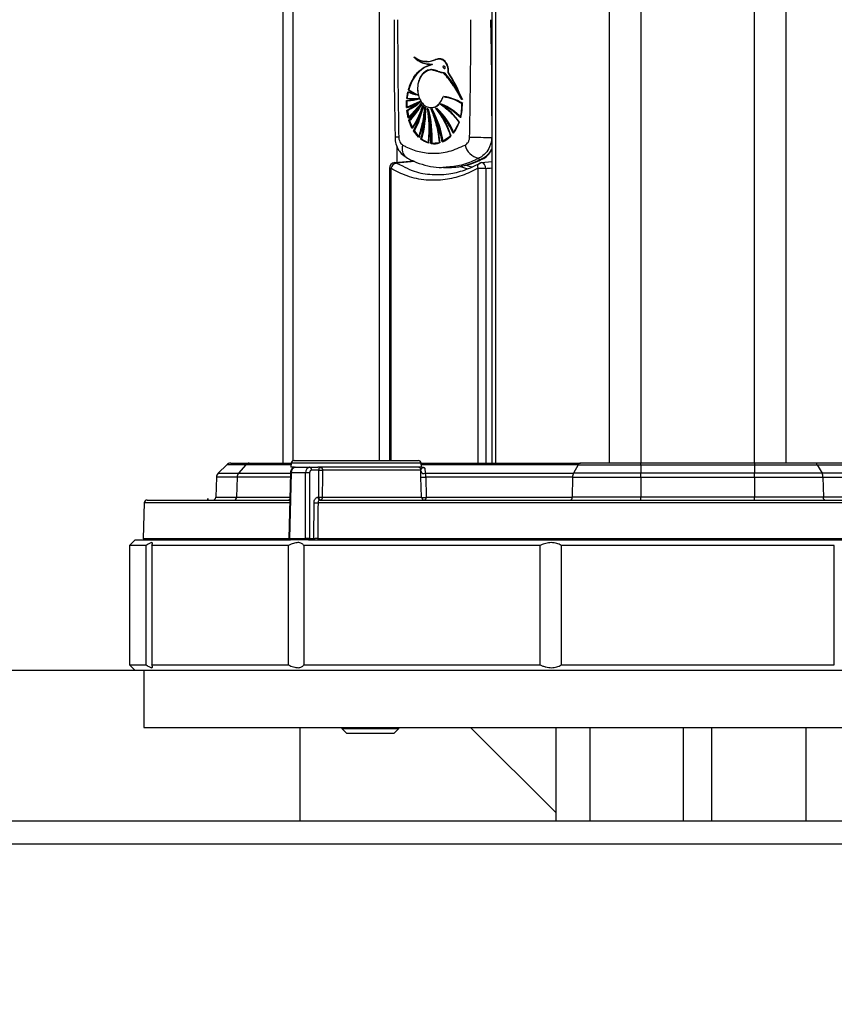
# Model space of a CAD drawing. Header units: millimetres. Extents: x 20 to 19631, y 28 to 16288.
# Tile 99 of 124: x 17229 to 17516, y 2001 to 2347. Entities that reach past the tile are written whole.
import ezdxf

# ---------------------------------------------------------------- set-up
doc = ezdxf.new("R2010")
doc.units = ezdxf.units.MM
doc.header["$LTSCALE"] = 2
doc.layers.add('COMPONENT_GEOMETRY', color=7, linetype='Continuous')
doc.styles.add('SLDTEXTSTYLE0', font='TXT', dxfattribs={"width": 0.75})
doc.dimstyles.new('SLDDIMSTYLE0', dxfattribs={"dimtxt": 100, "dimasz": 6.604, "dimexe": 0, "dimexo": 0.0625, "dimgap": 25, "dimtad": 0, "dimtih": 1, "dimtoh": 1, "dimdec": 0, "dimrnd": 1e-09, "dimzin": 12, "dimdsep": 46, "dimtxsty": 'SLDTEXTSTYLE0', "dimsah": 1, "dimcen": 0.09, "dimadec": 0, "dimazin": 3, "dimtfac": 1, "dimtdec": 0, "dimtofl": 0, "dimtmove": 0, "dimatfit": 3, "dimfxl": 1, "dimfrac": 2, "dimtolj": 1, "dimtzin": 12, "dimarcsym": 0})

# ---------------------------------------------------------------- blocks, each defined once
blk = doc.blocks.new('_D_6')
at = {"layer": 'COMPONENT_GEOMETRY', "color": 7}
for p, q in [((17270.07, 2118.49), (15991.4, 2118.49)), ((15997.75, 2118.49), (15997.75, 2099.68)), ((15814.48, 2079.37), (15784.02, 2079.37)), ((15784.02, 2079.37), (15784.02, 1920.62)), ((16181.01, 2079.37), (16211.48, 2079.37)), ((16211.48, 2079.37), (16211.48, 1920.62)), ((15784.02, 1920.62), (15814.48, 1920.62)), ((16211.48, 1920.62), (16181.01, 1920.62)), ((15997.75, 1752.2), (15997.75, 1771)), ((16526.06, 1752.2), (15991.4, 1752.2))]:
    blk.add_line(p, q, dxfattribs=at)
for points in [[(15997.75, 2118.49), (15996.73, 2111.89), (15998.76, 2111.89)], [(15997.75, 1752.2), (15998.76, 1758.8), (15996.73, 1758.8)]]:
    blk.add_solid(points, dxfattribs=at)
at = {"layer": 'COMPONENT_GEOMETRY', "color": 7, "char_height": 100, "attachment_point": 1, "style": 'SLDTEXTSTYLE0'}
for s, insert in [('7.21in', (15814.48, 2049.53)), ('183mm', (15761.92, 1899.91))]:
    blk.add_mtext(s, dxfattribs=dict(at, insert=insert))

msp = doc.modelspace()

# ---------------------------------------------------------------- linework, layer by layer
at = {"color": 8, "linetype": 'Continuous', "lineweight": 25}
for p, q in [((17436.55, 2191.49), (17436.55, 7939.49)), ((17447.63, 7939.49), (17447.63, 2191.49)), ((17487.58, 2191.49), (17487.58, 7939.49)), ((17498.66, 7939.49), (17498.66, 2191.49)), ((17396.45, 5799.24), (17396.45, 2191.49)), ((17325.06, 5785.38), (17325.06, 2192.28)), ((17355.54, 2192.39), (17355.54, 5781.02)), ((17375.44, 2333.51), (17375.3, 2333.51)), ((17371.33, 2330.63), (17371.21, 2330.63)), ((17361.72, 2303.03), (17361.72, 2297.26)), ((17367.99, 2297.6), (17361.58, 2297.05)), ((17361.58, 2297.05), (17363.7, 2296.05)), ((17359.6, 2295.2), (17359.09, 2295.2)), ((17359.6, 2295.2), (17359.6, 2192.39)), ((17390.34, 2191.49), (17390.34, 2295.2)), ((17392.99, 2295.2), (17392.99, 2191.49)), ((17324.48, 2190.91), (17308.47, 2190.91)), ((17370.27, 2191.48), (17324.53, 2191.48)), ((17425.52, 2190.91), (17370.32, 2190.91)), ((17324.17, 2186.56), (17305.49, 2186.56)), ((17305.97, 2187.9), (17324.2, 2187.9)), ((17324.2, 2188.03), (17324.5, 2188.03)), ((17305.28, 2179.46), (17323.99, 2179.46)), ((17535.42, 2179.46), (17511.82, 2179.46)), ((17323.94, 2177.52), (17272.74, 2177.52)), ((17662.47, 2177.52), (17333.93, 2177.52)), ((17272.41, 2165), (17323.63, 2165)), ((17323.63, 2165), (17323.93, 2165)), ((17333.86, 2165), (17662.8, 2165)), ((17429.61, 2098.49), (17429.61, 2065.49)), ((17505.61, 2098.49), (17505.61, 2065.49))]:
    msp.add_line(p, q, dxfattribs=at)
at = {"color": 7, "linetype": 'Continuous', "lineweight": 25}
for p, q in [((17395.07, 5796.17), (17395.07, 2191.49)), ((17321.71, 2191.49), (17321.71, 5786.52)), ((17367.89, 2334.32), (17368.51, 2333.76)), ((17368.03, 2334.32), (17368.42, 2333.95)), ((17371.21, 2330.63), (17373.98, 2331.79)), ((17372.11, 2332.74), (17372.25, 2332.74)), ((17374.12, 2331.79), (17373.98, 2331.79)), ((17375.59, 2333.51), (17375.02, 2333.26)), ((17376.77, 2333.62), (17375.73, 2333.51)), ((17374.02, 2329.93), (17373.83, 2329.93)), ((17374.09, 2329.92), (17374.39, 2329.85)), ((17378.27, 2331.2), (17378.16, 2331.2)), ((17378.38, 2328.66), (17378.27, 2328.66)), ((17378.5, 2330.35), (17378.61, 2330.35)), ((17365.17, 2319.8), (17365.55, 2322.11)), ((17365.55, 2322.11), (17368.87, 2321.02)), ((17365.55, 2322.11), (17365.55, 2322.11)), ((17365.69, 2322.11), (17365.83, 2322.11)), ((17368.87, 2321.02), (17365.74, 2322.85)), ((17365.08, 2319.01), (17365.22, 2319.01)), ((17365.08, 2319.01), (17365.1, 2319.01)), ((17365.09, 2316.59), (17365.1, 2319.01)), ((17369.73, 2318.72), (17365.09, 2316.59)), ((17365.1, 2319.01), (17369.29, 2319.67)), ((17369.29, 2319.67), (17365.17, 2319.8)), ((17365.17, 2315.6), (17369.73, 2318.72)), ((17365.22, 2319.01), (17365.24, 2319.01)), ((17370.24, 2317.96), (17365.64, 2312.93)), ((17365.91, 2311.98), (17370.24, 2317.96)), ((17367.71, 2319.61), (17367.86, 2319.61)), ((17368.96, 2321.02), (17368.87, 2321.02)), ((17369.38, 2319.67), (17369.29, 2319.67)), ((17369.3, 2319.64), (17369.66, 2319.67)), ((17369.83, 2318.72), (17369.73, 2318.72)), ((17370.16, 2317.51), (17370.49, 2317.96)), ((17370.35, 2317.96), (17370.24, 2317.96)), ((17377.13, 2317.82), (17377, 2317.82)), ((17378.12, 2320.47), (17378.26, 2320.47)), ((17378.26, 2320.47), (17378.4, 2320.47)), ((17384.65, 2317.96), (17384.07, 2313.09)), ((17384.25, 2320.5), (17384.82, 2319.41)), ((17384.54, 2319.41), (17384.57, 2319.41)), ((17384.61, 2317.96), (17384.65, 2317.96)), ((17365.07, 2316.59), (17365.09, 2316.59)), ((17365.64, 2312.93), (17365.17, 2315.6)), ((17365.21, 2316.59), (17365.35, 2316.59)), ((17365.44, 2315.6), (17365.29, 2315.6)), ((17370.85, 2317.27), (17370.73, 2317.27)), ((17370.79, 2316.65), (17370.99, 2317.27)), ((17370.8, 2316.68), (17370.99, 2317.27)), ((17371.59, 2316.69), (17371.47, 2316.69)), ((17372.55, 2316.08), (17372.41, 2316.08)), ((17373.67, 2316.55), (17373.81, 2316.55)), ((17373.81, 2316.08), (17373.67, 2316.08)), ((17375.44, 2316.37), (17375.3, 2316.37)), ((17365.64, 2312.93), (17365.64, 2312.93)), ((17365.78, 2312.93), (17365.92, 2312.93)), ((17367, 2309.31), (17365.91, 2311.98)), ((17365.91, 2311.98), (17365.91, 2311.98)), ((17366.2, 2311.98), (17366.05, 2311.98)), ((17383.57, 2311.48), (17381.46, 2307.6)), ((17384.05, 2313.09), (17384.07, 2313.09)), ((17369.36, 2306.13), (17367.53, 2308.39)), ((17367.59, 2308.39), (17367.53, 2308.39)), ((17367.87, 2308.39), (17367.73, 2308.39)), ((17372.61, 2304.17), (17370.14, 2305.46)), ((17370.25, 2305.46), (17370.14, 2305.46)), ((17370.53, 2305.46), (17370.39, 2305.46)), ((17376.6, 2304.12), (17373.67, 2303.93)), ((17373.81, 2303.93), (17373.67, 2303.93)), ((17380.57, 2306.57), (17377.63, 2304.49)), ((17377.75, 2304.49), (17377.89, 2304.49)), ((17377.89, 2304.49), (17378.04, 2304.49)), ((17367.62, 2297.77), (17360.92, 2297.19)), ((17390.92, 2298.24), (17390.45, 2298.74)), ((17395.07, 2297.46), (17391.52, 2297.19)), ((17359.09, 2295.2), (17359.09, 2192.39)), ((17378.09, 2295.49), (17379.51, 2295.49)), ((17390.34, 2295.2), (17392.99, 2295.2)), ((17301.79, 2190.91), (17298.79, 2187.9)), ((17308.47, 2190.91), (17301.79, 2190.91)), ((17303.2, 2191.49), (17309.65, 2191.49)), ((17308.47, 2190.91), (17305.97, 2187.9)), ((17309.65, 2191.49), (17324.53, 2191.49)), ((17324.53, 2191.48), (17324.4, 2189.99)), ((17325.61, 2189.99), (17324.4, 2189.99)), ((17325.52, 2192.39), (17369.27, 2192.39)), ((17325.92, 2189.99), (17330.97, 2189.99)), ((17330.97, 2189.99), (17333.86, 2189.99)), ((17370.4, 2189.99), (17333.86, 2189.99)), ((17370.27, 2191.49), (17426.3, 2191.49)), ((17370.4, 2189.99), (17370.27, 2191.48)), ((17371.56, 2189.7), (17371.66, 2187.9)), ((17425.52, 2190.91), (17423.86, 2187.9)), ((17425.52, 2190.91), (17447.63, 2190.91)), ((17447.63, 2191.49), (17426.3, 2191.49)), ((17447.63, 2190.91), (17447.63, 2191.49)), ((17487.58, 2191.49), (17447.63, 2191.49)), ((17447.63, 2190.91), (17447.63, 2187.9)), ((17447.63, 2190.91), (17487.58, 2190.91)), ((17487.58, 2191.49), (17487.58, 2190.91)), ((17508.91, 2191.49), (17487.58, 2191.49)), ((17487.58, 2190.91), (17487.58, 2187.9)), ((17487.58, 2190.91), (17509.69, 2190.91)), ((17625.56, 2191.49), (17508.91, 2191.49)), ((17509.69, 2190.91), (17511.36, 2187.9)), ((17509.69, 2190.91), (17626.74, 2190.91)), ((17298.2, 2186.56), (17297.95, 2179.46)), ((17305.49, 2186.56), (17298.2, 2186.56)), ((17298.79, 2187.9), (17305.97, 2187.9)), ((17305.49, 2186.56), (17305.28, 2179.46)), ((17324.2, 2188.03), (17323.63, 2165)), ((17324.5, 2188.03), (17323.93, 2165)), ((17329.57, 2188.03), (17324.5, 2188.03)), ((17329.57, 2165), (17329.57, 2188.03)), ((17330.99, 2188.03), (17330.99, 2165)), ((17334.28, 2189.01), (17331.68, 2189.01)), ((17334.19, 2179.47), (17334.28, 2189.01)), ((17334.28, 2189.01), (17334.28, 2189.03)), ((17335.51, 2189.03), (17335.51, 2188.99)), ((17370.18, 2189.03), (17335.51, 2189.03)), ((17370.37, 2179.46), (17370.17, 2186.56)), ((17370.18, 2188.58), (17370.18, 2189.03)), ((17371.66, 2187.9), (17423.86, 2187.9)), ((17371.85, 2186.56), (17372.04, 2179.46)), ((17423.53, 2186.56), (17371.85, 2186.56)), ((17423.53, 2186.56), (17423.4, 2179.46)), ((17423.53, 2186.56), (17447.63, 2186.56)), ((17447.63, 2187.9), (17423.86, 2187.9)), ((17487.58, 2187.9), (17447.63, 2187.9)), ((17447.63, 2186.56), (17447.63, 2187.9)), ((17447.63, 2186.56), (17447.63, 2179.46)), ((17447.63, 2186.56), (17487.58, 2186.56)), ((17487.58, 2186.56), (17487.58, 2187.9)), ((17511.36, 2187.9), (17487.58, 2187.9)), ((17487.58, 2186.56), (17487.58, 2179.46)), ((17487.58, 2186.56), (17511.68, 2186.56)), ((17629.24, 2187.9), (17511.36, 2187.9)), ((17511.68, 2186.56), (17511.82, 2179.46)), ((17511.68, 2186.56), (17629.73, 2186.56)), ((17297.95, 2179.46), (17305.28, 2179.46)), ((17333.93, 2179.47), (17334.19, 2179.47)), ((17335.41, 2179.46), (17370.37, 2179.46)), ((17372.04, 2179.46), (17423.4, 2179.46)), ((17447.63, 2179.46), (17423.4, 2179.46)), ((17487.58, 2179.46), (17447.63, 2179.46)), ((17447.63, 2178.49), (17447.63, 2179.46)), ((17487.58, 2178.49), (17487.58, 2179.46)), ((17511.82, 2179.46), (17487.58, 2179.46)), ((17272.74, 2177.52), (17272.41, 2165)), ((17273.74, 2178.49), (17323.97, 2178.49)), ((17295.06, 2179.05), (17295.06, 2178.49)), ((17295.15, 2178.99), (17295.15, 2178.49)), ((17332.47, 2165), (17332.54, 2177.53)), ((17334.64, 2178.49), (17661.48, 2178.49)), ((17269.61, 2164.49), (17267.61, 2162.49)), ((17267.61, 2162.49), (17267.61, 2120.49)), ((17273.47, 2162.49), (17267.61, 2162.49)), ((17269.61, 2164.49), (17324.28, 2164.49)), ((17273.47, 2120.49), (17273.47, 2162.49)), ((17323.52, 2162.49), (17275.44, 2162.49)), ((17275.44, 2162.49), (17275.44, 2120.49)), ((17323.52, 2120.49), (17323.52, 2162.49)), ((17323.93, 2165), (17329.57, 2165)), ((17324.28, 2164.49), (17324.13, 2164.49)), ((17329.93, 2164.49), (17324.28, 2164.49)), ((17412.17, 2162.49), (17328.9, 2162.49)), ((17328.9, 2162.49), (17328.9, 2120.49)), ((17330.63, 2164.49), (17329.93, 2164.49)), ((17330.61, 2164.49), (17665.61, 2164.49)), ((17330.81, 2164.49), (17330.63, 2164.49)), ((17330.99, 2165), (17332.47, 2165)), ((17412.17, 2120.49), (17412.17, 2162.49)), ((17515.68, 2162.49), (17419.53, 2162.49)), ((17419.53, 2162.49), (17419.53, 2120.49)), ((17515.68, 2120.49), (17515.68, 2162.49)), ((17267.61, 2120.49), (17269.61, 2118.49)), ((17267.61, 2120.49), (17273.47, 2120.49)), ((17275.44, 2120.49), (17323.52, 2120.49)), ((17328.9, 2120.49), (17412.17, 2120.49)), ((17419.53, 2120.49), (17515.68, 2120.49)), ((17665.61, 2118.49), (17269.61, 2118.49)), ((17272.61, 2118.49), (17272.61, 2098.49)), ((17272.61, 2098.49), (17662.61, 2098.49)), ((17327.61, 2065.49), (17327.61, 2098.49)), ((17342.36, 2098.49), (17342.36, 2098.15)), ((17342.36, 2098.15), (17344.01, 2096.49)), ((17342.36, 2098.15), (17354.27, 2098.15)), ((17344.01, 2096.49), (17353.95, 2096.49)), ((17353.95, 2096.49), (17360.7, 2096.49)), ((17354.27, 2098.15), (17362.36, 2098.15)), ((17360.7, 2096.49), (17362.36, 2098.15)), ((17362.36, 2098.15), (17362.36, 2098.49)), ((17387.61, 2098.49), (17417.61, 2068.49)), ((17417.61, 2098.49), (17417.61, 2065.49)), ((17462.61, 2065.49), (17462.61, 2098.49)), ((17472.61, 2065.49), (17472.61, 2098.49)), ((18363.61, 2065.49), (16571.61, 2065.49)), ((16570.43, 2057.49), (18364.78, 2057.49))]:
    msp.add_line(p, q, dxfattribs=at)
at = {"color": 7, "linetype": 'Continuous', "lineweight": 25, "flags": 128}
for points in [[(17372.39, 2332.74), (17371.68, 2332.78), (17371.4, 2332.81)], [(17372.39, 2332.74), (17371.68, 2332.78), (17371.4, 2332.81)], [(17369.31, 2321.19), (17369.1, 2322.72), (17369.23, 2324.9), (17369.86, 2326.91), (17370.91, 2328.52), (17372.28, 2329.56), (17373.81, 2329.92)], [(17369.5, 2318.34), (17369.54, 2318.36), (17370.11, 2318.72)], [(17369.92, 2317.03), (17370.09, 2317.24), (17370.63, 2317.96)], [(17391.73, 2298.41), (17391.4, 2298.29), (17390.92, 2298.24)], [(17386.39, 2294.97), (17385.92, 2295.12), (17384.22, 2295.74)], [(17335.51, 2188.99), (17335.49, 2186.99), (17335.41, 2179.46)], [(17335.41, 2179.46), (17335.4, 2179.27), (17335.37, 2179.08), (17335.32, 2178.92), (17335.25, 2178.77), (17335.17, 2178.65), (17335.09, 2178.56), (17334.99, 2178.51), (17334.89, 2178.49)], [(17422.84, 2178.49), (17422.95, 2178.51), (17423.05, 2178.56), (17423.14, 2178.65), (17423.23, 2178.77), (17423.3, 2178.92), (17423.35, 2179.08), (17423.38, 2179.27), (17423.4, 2179.46)], [(17512.37, 2178.49), (17512.27, 2178.51), (17512.16, 2178.56), (17512.07, 2178.65), (17511.99, 2178.77), (17511.92, 2178.92), (17511.86, 2179.08), (17511.83, 2179.27), (17511.82, 2179.46)], [(17333.93, 2177.52), (17333.92, 2175.52), (17333.88, 2167.52), (17333.86, 2165)]]:
    msp.add_lwpolyline(points, dxfattribs=at)
at = {"color": 8, "linetype": 'Continuous', "lineweight": 25, "flags": 128}
for points in [[(17361.58, 2297.05), (17361.22, 2297.17), (17360.92, 2297.19)], [(17392.99, 2295.2), (17392.93, 2295.68), (17392.79, 2296.13), (17392.59, 2296.53), (17392.34, 2296.85), (17392.04, 2297.07), (17391.73, 2297.18), (17391.52, 2297.19)], [(17386.13, 2296.31), (17386.77, 2296.09), (17388.33, 2295.62)], [(17390.34, 2295.2), (17390.25, 2295.56), (17390.23, 2295.9), (17390.25, 2296.22), (17390.33, 2296.5), (17390.46, 2296.73), (17390.64, 2296.9), (17390.72, 2296.95)]]:
    msp.add_lwpolyline(points, dxfattribs=at)
at = {"color": 7, "linetype": 'Continuous', "lineweight": 25}
for centre, radius, start, end in [((17373.62, 2339.81), 8.04, 223.0494, 273.5705), ((17372.23, 2339.92), 7.17, 231.292, 296.675), ((17372.64, 2340.24), 7.5, 232.0446, 269.1509), ((17378.25, 2317.91), 14.48, 106.5469, 118.5223), ((17378.39, 2317.91), 14.48, 106.5469, 118.5223), ((17377.92, 2320), 12.51, 121.783, 166.8362), ((17378.06, 2320), 12.51, 121.783, 166.8362), ((17344.53, 2299.46), 44.71, 26.5026, 40.7764), ((17344.67, 2299.46), 44.71, 26.5026, 40.7764), ((17345.38, 2299.89), 44, 29.1308, 40.833), ((17339.8, 2302.69), 47.76, 20.4997, 33.314), ((17339.95, 2302.69), 47.76, 20.4997, 33.314), ((17383.79, 2317.79), 18.75, 166.6848, 173.8326), ((17383.93, 2317.79), 18.75, 166.6848, 173.8326), ((17371.88, 2336.16), 15.42, 245.7449, 259.0658), ((17372.02, 2336.16), 15.42, 245.7449, 259.0658), ((17377.81, 2340.41), 21.32, 235.5014, 245.449), ((17372.23, 2336.34), 15.61, 245.7944, 255.8807), ((17377.96, 2340.41), 21.32, 235.5014, 245.449), ((17384.59, 2317.7), 19.55, 176.1631, 183.2594), ((17360.79, 2332.53), 16.51, 285.033, 303.1898), ((17365.2, 2332.51), 13.5, 269.4883, 288.0297), ((17367.86, 2338.68), 19.07, 261.8511, 274.5885), ((17358.22, 2331.04), 16.93, 294.1623, 313.2675), ((17384.73, 2317.7), 19.55, 176.1631, 183.2594), ((17360.93, 2332.53), 16.51, 285.033, 303.1898), ((17360.97, 2332.43), 16.4, 285.0023, 301.4011), ((17365.34, 2332.51), 13.5, 269.4883, 288.0297), ((17368, 2338.68), 19.07, 261.8511, 274.5885), ((17358.36, 2331.04), 16.93, 294.1623, 313.2675), ((17365.49, 2332.51), 13.5, 269.4883, 288.0297), ((17368.14, 2338.72), 19.11, 261.8567, 269.9929), ((17358.51, 2331.04), 16.93, 294.1623, 313.2675), ((17348.04, 2334.13), 27.56, 309.6894, 324.0558), ((17348.18, 2334.13), 27.56, 309.6894, 324.0558), ((17346.55, 2331), 27.14, 315.5207, 331.2805), ((17346.69, 2331), 27.14, 315.5207, 331.2805), ((17346.83, 2331), 27.14, 315.5207, 331.2805), ((17368, 2338.66), 19.05, 270.0014, 274.5936), ((17373.63, 2320.63), 4.1, 276.1092, 324.967), ((17369.04, 2298.56), 20.89, 44.0605, 67.2184), ((17362.48, 2296.5), 25.87, 35.3754, 55.4945), ((17369.18, 2298.56), 20.89, 44.0605, 67.2184), ((17369.32, 2298.56), 20.89, 44.0605, 67.2184), ((17375.55, 2304.18), 16.49, 56.6501, 81.0322), ((17375.69, 2304.18), 16.49, 56.6501, 81.0322), ((17375.72, 2303.97), 16.73, 56.7349, 76.1238), ((17365.5, 2317.68), 19.11, 346.0948, 0.8374), ((17365.64, 2317.68), 19.11, 346.0948, 0.8374), ((17383.69, 2317.6), 18.64, 186.1533, 194.4983), ((17383.83, 2317.6), 18.64, 186.1533, 194.4983), ((17383.97, 2317.6), 18.64, 186.1533, 194.4983), ((17348.4, 2333.9), 27.24, 309.6485, 322.1322), ((17342.38, 2326.01), 29.78, 325.9041, 342.941), ((17342.95, 2325.76), 29.29, 325.8352, 339.968), ((17335.92, 2325.06), 35.79, 332.2283, 347.4226), ((17336.06, 2325.06), 35.79, 332.2283, 347.4226), ((17336.2, 2325.06), 35.79, 332.2283, 347.4226), ((17317.64, 2322.09), 54.22, 342.8757, 354.2821), ((17317.98, 2322.04), 54.02, 342.8652, 353.0067), ((17340, 2327.03), 32.63, 337.4222, 342.5964), ((17330.43, 2315.92), 41.17, 345.2926, 1.0744), ((17330.57, 2315.92), 41.17, 345.2926, 1.0744), ((17330.71, 2315.92), 41.17, 345.2926, 1.0744), ((17333.15, 2305.84), 40.7, 357.3066, 14.567), ((17331.42, 2309.44), 41.66, 352.743, 9.1802), ((17333.29, 2305.84), 40.7, 357.3066, 14.567), ((17333.43, 2305.84), 40.7, 357.3066, 14.567), ((17331.5, 2309.44), 41.73, 352.7501, 7.1647), ((17342.15, 2298.85), 36.05, 8.9968, 28.5524), ((17337.89, 2300.96), 38.97, 4.6576, 22.8327), ((17342.29, 2298.85), 36.05, 8.9968, 28.5524), ((17342.43, 2298.85), 36.05, 8.9968, 28.5524), ((17337.72, 2300.91), 39.29, 4.6959, 20.8869), ((17358.18, 2297.92), 25.27, 22.5194, 46.9024), ((17351.33, 2297.29), 30.75, 17.5583, 38.35), ((17358.32, 2297.92), 25.27, 22.5194, 46.9024), ((17358.46, 2297.92), 25.27, 22.5194, 46.9024), ((17351.24, 2297.2), 31, 17.6013, 37.0194), ((17362.54, 2296.44), 25.97, 35.3944, 54.8329), ((17380.99, 2316.78), 15.82, 197.6358, 208.1534), ((17381.13, 2316.78), 15.82, 197.6358, 208.1534), ((17381.27, 2316.78), 15.82, 197.6358, 208.1534), ((17369.86, 2316.24), 14.51, 323.445, 340.8265), ((17370, 2316.24), 14.51, 323.445, 340.8265), ((17377.48, 2314.68), 11.73, 212.4444, 226.8211), ((17377.7, 2314.74), 11.83, 212.4754, 225.4139), ((17377.76, 2314.68), 11.73, 212.4444, 226.8211), ((17375.21, 2312), 8.2, 232.8063, 252.5445), ((17375.49, 2312), 8.2, 232.8063, 252.5445), ((17374.83, 2310.85), 6.99, 261.6391, 285.8539), ((17373.94, 2312.84), 9.18, 294.5081, 316.8896), ((17394.57, 2496.39), 190.31, 267.8108, 270.1577), ((17391.64, 2304.63), 6.01, 191.8373, 258.5445), ((17361.09, 2295.2), 2, 94.9155, 180), ((17361.93, 2294.69), 2.38, 98.3446, 167.7949), ((17391.67, 2295.2), 2, 94.2755, 118.5928), ((17303.2, 2189.49), 2, 90, 135), ((17309.68, 2189.95), 1.54, 91.1843, 141.7156), ((17325.52, 2191.39), 1, 90, 175), ((17325.61, 2188.99), 1, 90, 159.6886), ((17330.8, 2189.12), 0.887, 352.6999, 78.7745), ((17369.18, 2188.99), 1, 1.9966, 89.9969), ((17369.27, 2191.39), 1, 5, 90), ((17426.41, 2190.53), 0.967, 96.4205, 157.1618), ((17508.8, 2190.53), 0.967, 22.8382, 83.5795), ((17300.2, 2186.49), 2, 135, 178), ((17307.69, 2186.52), 2.21, 141.1948, 179.002), ((17330.28, 2154.47), 33.57, 88.7931, 91.2069), ((17334.9, 2208.41), 19.4, 268.1859, 271.8141), ((17335.24, 2213.61), 24.62, 267.7564, 270.6162), ((17371.01, 2193.61), 7.1, 263.2465, 276.7535), ((17371.18, 2188.81), 1.03, 193.4166, 297.6554), ((17426.48, 2186.56), 2.95, 152.8978, 180.0209), ((17508.73, 2186.56), 2.95, 359.9791, 27.1022), ((17296.96, 2179.49), 1, 270, 358), ((17304.36, 2179.41), 0.921, 275.4698, 2.9952), ((17334.81, 2179.36), 0.887, 172.6999, 258.7745), ((17335.06, 2179.36), 0.887, 172.6999, 258.7745), ((17335.15, 2204.09), 24.64, 267.7592, 270.6091), ((17371.37, 2179.49), 0.997, 181.816, 269.8312), ((17371.21, 2186.81), 7.4, 263.5334, 276.4666), ((17371.18, 2179.34), 0.874, 282.6998, 7.3901), ((17273.74, 2177.49), 1, 90, 178.5), ((17323.28, 2179.49), 1, 270, 313.9244), ((17333.41, 2204.88), 27.36, 268.1828, 271.0994), ((17272.91, 2164.99), 0.5, 178.5, 270), ((17324.13, 2164.99), 0.5, 179.2874, 270), ((17324.37, 2164.93), 0.449, 171.2054, 258.3833), ((17330.02, 2164.93), 0.449, 171.2054, 258.3833), ((17330.54, 2164.93), 0.449, 281.6167, 8.7946), ((17332.02, 2164.93), 0.449, 281.6167, 8.7946), ((17334.3, 2164.93), 0.449, 170.337, 257.1075)]:
    msp.add_arc(centre, radius, start, end, dxfattribs=at)
at = {"color": 8, "linetype": 'Continuous', "lineweight": 25}
for centre, radius, start, end in [((17362.19, 2299.52), 6.7, 88.5705, 99.8323), ((17367.26, 2302.02), 3.76, 158.4924, 231.7172)]:
    msp.add_arc(centre, radius, start, end, dxfattribs=at)
for centre, major_axis, ratio, start_param, end_param in [((17382.86, 2342.57), (6.6, 46.86), 0.700084, 3.239949, 3.583391), ((16849.23, 2348.62), (827.18, 0), 0.085703, 5.429701, 5.433051)]:
    msp.add_ellipse(centre, major_axis=major_axis, ratio=ratio, start_param=start_param, end_param=end_param, dxfattribs=at)
at = {"color": 7, "linetype": 'Continuous', "lineweight": 25}
for centre, major_axis, ratio, start_param, end_param in [((17325.91, 2187.99), (0.02, 2), 0.707053, 0.008726, 1.562069), ((17330.99, 2187.99), (-0.02, 2), 0.707053, 6.274459, 7.827802), ((17331.69, 2188.01), (-0.025, 1), 0.706891, 6.265743, 7.819086), ((17330.28, 2164.99), (1, 0), 0.012339, 0.78555, 2.356042)]:
    msp.add_ellipse(centre, major_axis=major_axis, ratio=ratio, start_param=start_param, end_param=end_param, dxfattribs=at)
for points, knots in [([(17360.69, 2347.5), (17360.69, 2341.05), (17360.67, 2327.25), (17360.94, 2313.46), (17361.08, 2306.12)], [0, 0, 0, 0, 0.467924, 1, 1, 1, 1]), ([(17361.96, 2347.5), (17361.96, 2342.4), (17361.99, 2328.64), (17362.21, 2314.88), (17362.35, 2306.22)], [0, 0, 0, 0, 0.370215, 1, 1, 1, 1]), ([(17387.3, 2306.22), (17387.45, 2314.88), (17387.7, 2328.64), (17387.72, 2342.4), (17387.73, 2347.5)], [0, 0, 0, 0, 0.6297853, 1, 1, 1, 1]), ([(17367.69, 2334.32), (17368.67, 2333.74), (17370.63, 2332.58), (17373.34, 2332.68), (17374.83, 2333.31), (17375.3, 2333.51)], [0, 0, 0, 0, 0.4073123, 0.8146318, 1, 1, 1, 1]), ([(17373.98, 2331.79), (17372.85, 2331.83), (17370.58, 2331.9), (17368.65, 2333.52), (17367.69, 2334.32)], [0, 0, 0, 0, 0.499468, 1, 1, 1, 1]), ([(17375.3, 2333.51), (17375.73, 2333.62), (17376.53, 2333.83), (17377.74, 2333.49), (17378.7, 2332.63), (17379.39, 2331.39), (17379.72, 2330.08), (17379.65, 2329.25), (17379.62, 2328.92)], [0, 0, 0, 0, 0.203305, 0.377232, 0.557372, 0.722911, 0.890069, 1, 1, 1, 1]), ([(17379.72, 2328.92), (17379.74, 2329.3), (17379.8, 2330.05), (17379.46, 2331.51), (17378.6, 2333.02), (17377.03, 2333.89), (17375.97, 2333.64), (17375.44, 2333.51)], [0, 0, 0, 0, 0.125864, 0.251162, 0.500722, 0.749637, 1, 1, 1, 1]), ([(17379.86, 2328.92), (17379.89, 2329.3), (17379.94, 2330.06), (17379.67, 2331.21), (17379.16, 2332.31), (17378.36, 2333.22), (17377.37, 2333.75), (17376.69, 2333.67), (17376.37, 2333.64)], [0, 0, 0, 0, 0.143803, 0.286877, 0.449542, 0.637133, 0.830133, 1, 1, 1, 1]), ([(17379.86, 2328.92), (17379.89, 2329.3), (17379.94, 2330.05), (17379.6, 2331.52), (17378.74, 2332.98), (17377.6, 2333.76), (17376.97, 2333.67), (17376.87, 2333.65)], [0, 0, 0, 0, 0.157844, 0.31498, 0.627951, 0.940113, 1, 1, 1, 1]), ([(17365.74, 2322.85), (17366.23, 2324.23), (17367.22, 2327), (17369.34, 2329.45), (17370.77, 2330.35), (17371.21, 2330.63)], [0, 0, 0, 0, 0.4088162, 0.8176294, 1, 1, 1, 1]), ([(17373.67, 2329.92), (17373.14, 2329.85), (17372.08, 2329.7), (17370.69, 2328.55), (17369.63, 2326.85), (17369.02, 2324.73), (17368.94, 2322.45), (17369.39, 2320.25), (17370.31, 2318.39), (17371.62, 2317.08), (17373.16, 2316.46), (17374.78, 2316.6), (17376.27, 2317.5), (17377.38, 2318.88), (17377.82, 2320.01), (17378, 2320.47)], [0, 0, 0, 0, 0.078696, 0.157392, 0.236095, 0.314802, 0.393497, 0.472181, 0.55087, 0.629574, 0.70828, 0.786977, 0.865665, 0.944358, 1, 1, 1, 1]), ([(17378.27, 2328.66), (17378.16, 2328.73), (17377.83, 2328.95), (17377.05, 2328.87), (17376.05, 2329.32), (17374.9, 2329.86), (17374.08, 2329.9), (17373.67, 2329.92)], [0, 0, 0, 0, 0.076678, 0.228327, 0.480722, 0.736716, 1, 1, 1, 1]), ([(17373.81, 2329.92), (17374.67, 2329.73), (17375.91, 2329.44), (17377.27, 2328.9), (17377.97, 2328.92), (17378.25, 2328.75), (17378.38, 2328.66)], [0, 0, 0, 0, 0.5598891, 0.8057975, 0.903562, 1, 1, 1, 1]), ([(17373.95, 2329.92), (17374.53, 2329.88), (17375.61, 2329.79), (17376.83, 2328.97), (17377.72, 2328.92), (17378.22, 2328.88), (17378.45, 2328.72), (17378.53, 2328.66)], [0, 0, 0, 0, 0.369936, 0.682977, 0.841031, 0.942257, 1, 1, 1, 1]), ([(17376.36, 2329.32), (17376.46, 2329.29), (17376.94, 2329.17), (17377.55, 2328.9), (17378.25, 2328.92), (17378.53, 2328.75), (17378.67, 2328.66)], [0, 0, 0, 0, 0.131384, 0.616716, 0.809667, 1, 1, 1, 1]), ([(17377.93, 2331.05), (17377.94, 2331.08), (17377.96, 2331.12), (17378.02, 2331.17), (17378.11, 2331.21), (17378.27, 2331.2), (17378.46, 2331.1), (17378.62, 2330.94), (17378.71, 2330.78), (17378.74, 2330.67), (17378.74, 2330.57), (17378.72, 2330.49), (17378.68, 2330.42), (17378.62, 2330.37), (17378.51, 2330.34), (17378.34, 2330.37), (17378.15, 2330.48), (17378.01, 2330.65), (17377.94, 2330.8), (17377.91, 2330.91), (17377.91, 2331), (17377.92, 2331.04), (17377.93, 2331.05)], [0, 0, 0, 0, 0.024513, 0.048902, 0.088765, 0.153507, 0.255542, 0.360865, 0.409297, 0.450091, 0.477057, 0.504228, 0.527613, 0.557644, 0.602381, 0.676251, 0.785499, 0.872894, 0.919909, 0.956171, 0.982207, 1, 1, 1, 1]), ([(17384.57, 2319.41), (17383.63, 2321.08), (17381.74, 2324.46), (17379.43, 2327.25), (17378.27, 2328.66)], [0, 0, 0, 0, 0.495447, 1, 1, 1, 1]), ([(17379.62, 2328.92), (17380.54, 2327.46), (17382.41, 2324.51), (17383.85, 2321.12), (17384.57, 2319.41)], [0, 0, 0, 0, 0.495687, 1, 1, 1, 1]), ([(17377, 2317.82), (17378.16, 2316.96), (17380.52, 2315.23), (17382.54, 2312.74), (17383.57, 2311.48)], [0, 0, 0, 0, 0.493177, 1, 1, 1, 1]), ([(17384.07, 2313.09), (17382.97, 2314.07), (17380.74, 2316.07), (17378.26, 2317.23), (17377, 2317.82)], [0, 0, 0, 0, 0.492715, 1, 1, 1, 1]), ([(17378, 2320.47), (17379.12, 2320.24), (17381.39, 2319.78), (17383.55, 2318.57), (17384.65, 2317.96)], [0, 0, 0, 0, 0.493445, 1, 1, 1, 1]), ([(17370.73, 2317.27), (17370.24, 2315.85), (17369.24, 2312.95), (17367.76, 2310.54), (17367, 2309.31)], [0, 0, 0, 0, 0.492125, 1, 1, 1, 1]), ([(17367.53, 2308.39), (17368.19, 2309.75), (17369.51, 2312.52), (17370.32, 2315.67), (17370.73, 2317.27)], [0, 0, 0, 0, 0.4929619, 1, 1, 1, 1]), ([(17371.47, 2316.69), (17371.24, 2314.89), (17370.79, 2311.27), (17369.84, 2307.85), (17369.36, 2306.13)], [0, 0, 0, 0, 0.4954076, 1, 1, 1, 1]), ([(17370.14, 2305.46), (17370.55, 2307.25), (17371.36, 2310.9), (17371.43, 2314.74), (17371.47, 2316.69)], [0, 0, 0, 0, 0.490764, 1, 1, 1, 1]), ([(17372.41, 2316.08), (17372.62, 2314.46), (17373.03, 2311.18), (17372.94, 2307.15), (17372.69, 2304.83), (17372.61, 2304.17)], [0, 0, 0, 0, 0.410916, 0.833749, 1, 1, 1, 1]), ([(17373.67, 2303.93), (17373.69, 2305.56), (17373.72, 2308.88), (17373.17, 2312.96), (17372.6, 2315.31), (17372.41, 2316.08)], [0, 0, 0, 0, 0.395465, 0.802398, 1, 1, 1, 1]), ([(17373.67, 2316.08), (17374.23, 2314.61), (17375.37, 2311.63), (17376.24, 2307.53), (17376.51, 2304.98), (17376.6, 2304.12)], [0, 0, 0, 0, 0.392553, 0.796491, 1, 1, 1, 1]), ([(17377.63, 2304.49), (17377.3, 2306.07), (17376.64, 2309.29), (17375.2, 2313.14), (17374.08, 2315.29), (17373.67, 2316.08)], [0, 0, 0, 0, 0.3811251, 0.7733014, 1, 1, 1, 1]), ([(17375.3, 2316.37), (17376.14, 2315.24), (17377.83, 2312.95), (17379.51, 2309.52), (17380.31, 2307.29), (17380.57, 2306.57)], [0, 0, 0, 0, 0.395931, 0.8033472, 1, 1, 1, 1]), ([(17381.46, 2307.6), (17380.85, 2308.85), (17379.6, 2311.39), (17377.45, 2314.28), (17375.92, 2315.77), (17375.3, 2316.37)], [0, 0, 0, 0, 0.366427, 0.743475, 1, 1, 1, 1]), ([(17361.05, 2306.13), (17361.05, 2306.1), (17361, 2305.31), (17361.33, 2303.72), (17362.19, 2301.66), (17363.46, 2300.05), (17364.49, 2299.39), (17364.96, 2299.1)], [0, 0, 0, 0, 0.010971, 0.276542, 0.55636, 0.803241, 1, 1, 1, 1]), ([(17362.35, 2306.22), (17362.37, 2305.96), (17362.41, 2305.36), (17362.69, 2304.59), (17363.14, 2303.86), (17363.53, 2303.57), (17363.76, 2303.4)], [0, 0, 0, 0, 0.2084648, 0.4851414, 0.6864177, 1, 1, 1, 1]), ([(17385.77, 2303.4), (17385.82, 2303.43), (17386.13, 2303.6), (17386.63, 2304.07), (17387.02, 2304.79), (17387.25, 2305.52), (17387.28, 2305.95), (17387.3, 2306.22)], [0, 0, 0, 0, 0.070163, 0.361578, 0.652268, 0.785269, 1, 1, 1, 1]), ([(17395.09, 2306.08), (17395.02, 2305.38), (17394.89, 2304.25), (17394.2, 2302.33), (17393.03, 2300.45), (17391.54, 2299.24), (17390.63, 2298.82), (17390.45, 2298.74)], [0, 0, 0, 0, 0.220394, 0.35565, 0.646911, 0.932215, 1, 1, 1, 1]), ([(17363.76, 2303.4), (17364.13, 2303.2), (17365.98, 2302.18), (17369.54, 2300.89), (17374.68, 2300.29), (17380.2, 2300.91), (17383.89, 2302.56), (17385.77, 2303.4)], [0, 0, 0, 0, 0.053725, 0.273888, 0.500206, 0.745779, 1, 1, 1, 1]), ([(17391.7, 2298.45), (17391.9, 2298.53), (17392.77, 2298.91), (17394, 2299.93), (17394.75, 2301.08), (17395.07, 2301.57)], [0, 0, 0, 0, 0.139731, 0.631197, 1, 1, 1, 1]), ([(17363.7, 2296.05), (17364.8, 2295.48), (17367.83, 2293.91), (17373.31, 2292.86), (17379.55, 2292.99), (17385.57, 2294.38), (17389.25, 2296.15), (17391.11, 2297.05)], [0, 0, 0, 0, 0.131522, 0.362882, 0.600986, 0.798436, 1, 1, 1, 1]), ([(17364.94, 2299.07), (17366.16, 2298.43), (17368.6, 2297.15), (17372.52, 2296.03), (17375.79, 2295.47), (17377.75, 2295.55), (17378.34, 2295.57)], [0, 0, 0, 0, 0.290691, 0.581644, 0.872772, 1, 1, 1, 1]), ([(17379.12, 2295.57), (17379.9, 2295.55), (17382.01, 2295.49), (17385.47, 2296.1), (17388.9, 2297.12), (17390.95, 2298.06), (17391.72, 2298.41)], [0, 0, 0, 0, 0.183001, 0.49679, 0.812158, 1, 1, 1, 1]), ([(17390.34, 2295.2), (17388.45, 2294.28), (17384.63, 2292.44), (17378.43, 2291.01), (17371.89, 2290.83), (17365.41, 2292.14), (17361.47, 2294.21), (17359.6, 2295.2)], [0, 0, 0, 0, 0.182245, 0.36824, 0.58185, 0.801621, 1, 1, 1, 1]), ([(17325.92, 2189.99), (17325.72, 2189.97), (17325.33, 2189.92), (17324.83, 2189.59), (17324.45, 2189.1), (17324.24, 2188.55), (17324.21, 2188.17), (17324.2, 2188.03)], [0, 0, 0, 0, 0.21079, 0.412002, 0.622843, 0.857297, 1, 1, 1, 1]), ([(17334.28, 2189.03), (17334.28, 2189.09), (17334.29, 2189.19), (17334.31, 2189.38), (17334.35, 2189.58), (17334.44, 2189.81), (17334.57, 2189.96), (17334.68, 2189.99), (17334.73, 2189.99), (17334.73, 2189.99)], [0, 0, 0, 0, 0.086454, 0.128777, 0.271572, 0.445073, 0.729241, 0.99443, 1, 1, 1, 1]), ([(17334.73, 2189.99), (17334.73, 2189.99), (17334.81, 2189.99), (17334.99, 2189.96), (17335.21, 2189.81), (17335.38, 2189.58), (17335.46, 2189.38), (17335.5, 2189.19), (17335.5, 2189.09), (17335.51, 2189.03)], [0, 0, 0, 0, 0.005629, 0.272208, 0.555342, 0.727742, 0.870292, 0.910755, 1, 1, 1, 1]), ([(17371.56, 2189.7), (17371.53, 2189.71), (17371.44, 2189.75), (17371.29, 2189.79), (17371.13, 2189.82), (17371.02, 2189.83), (17370.93, 2189.83), (17370.79, 2189.81), (17370.6, 2189.76), (17370.45, 2189.66), (17370.25, 2189.43), (17370.19, 2189.22), (17370.18, 2189.05), (17370.18, 2189.03)], [0, 0, 0, 0, 0.043145, 0.125948, 0.1608, 0.177446, 0.206922, 0.233053, 0.297414, 0.416614, 0.549649, 0.941055, 1, 1, 1, 1]), ([(17370.4, 2189.99), (17370.47, 2189.99), (17370.64, 2189.99), (17370.84, 2189.99), (17370.96, 2189.99)], [0, 0, 0, 0, 0.426109, 1, 1, 1, 1]), ([(17370.96, 2189.99), (17371.07, 2189.98), (17371.34, 2189.94), (17371.48, 2189.79), (17371.56, 2189.7), (17371.56, 2189.7)], [0, 0, 0, 0, 0.428201, 0.988762, 1, 1, 1, 1]), ([(17370.17, 2186.56), (17370.17, 2186.68), (17370.16, 2187.13), (17370.16, 2187.89), (17370.17, 2188.35), (17370.18, 2188.58)], [0, 0, 0, 0, 0.15211, 0.580294, 1, 1, 1, 1]), ([(17371.66, 2187.9), (17371.69, 2187.76), (17371.76, 2187.51), (17371.81, 2187.08), (17371.83, 2186.78), (17371.84, 2186.64), (17371.85, 2186.56)], [0, 0, 0, 0, 0.4428567, 0.750118, 0.8590557, 1, 1, 1, 1]), ([(17332.54, 2177.53), (17332.55, 2177.66), (17332.56, 2178.01), (17332.72, 2178.56), (17333.04, 2179.06), (17333.45, 2179.41), (17333.77, 2179.45), (17333.93, 2179.47)], [0, 0, 0, 0, 0.126806, 0.344997, 0.563272, 0.781638, 1, 1, 1, 1]), ([(17334.64, 2178.49), (17334.56, 2178.48), (17334.39, 2178.46), (17334.18, 2178.29), (17334.02, 2178.03), (17333.94, 2177.76), (17333.94, 2177.58), (17333.93, 2177.52)], [0, 0, 0, 0, 0.2185034, 0.436884, 0.6550904, 0.8732065, 1, 1, 1, 1]), ([(17275.44, 2162.49), (17275.5, 2162.64), (17275.63, 2162.93), (17275.68, 2163.25), (17275.61, 2163.45), (17275.4, 2163.51), (17275.07, 2163.44), (17274.64, 2163.25), (17274.11, 2162.94), (17273.69, 2162.64), (17273.47, 2162.49)], [0, 0, 0, 0, 0.125658, 0.254213, 0.380096, 0.510315, 0.625689, 0.744467, 0.870637, 1, 1, 1, 1]), ([(17328.9, 2162.49), (17328.68, 2162.77), (17328.23, 2163.33), (17326.93, 2163.58), (17325.29, 2163.31), (17324.13, 2162.77), (17323.52, 2162.49)], [0, 0, 0, 0, 0.25434, 0.510225, 0.74435, 1, 1, 1, 1]), ([(17332.47, 2165), (17332.56, 2165), (17332.73, 2165), (17333.06, 2165.01), (17333.4, 2165.01), (17333.68, 2165.01), (17333.81, 2165), (17333.86, 2165)], [0, 0, 0, 0, 0.219062, 0.438085, 0.657012, 0.875883, 1, 1, 1, 1]), ([(17419.53, 2162.49), (17419.29, 2162.64), (17418.82, 2162.93), (17417.98, 2163.25), (17417.04, 2163.45), (17416.06, 2163.51), (17415.08, 2163.44), (17414.1, 2163.25), (17413.12, 2162.94), (17412.49, 2162.64), (17412.17, 2162.49)], [0, 0, 0, 0, 0.125658, 0.254213, 0.380096, 0.510315, 0.625689, 0.744467, 0.870637, 1, 1, 1, 1]), ([(17273.47, 2120.49), (17273.68, 2120.35), (17274.1, 2120.05), (17274.64, 2119.73), (17275.1, 2119.53), (17275.42, 2119.47), (17275.61, 2119.54), (17275.68, 2119.74), (17275.63, 2120.05), (17275.51, 2120.34), (17275.44, 2120.49)], [0, 0, 0, 0, 0.125658, 0.254213, 0.380096, 0.510315, 0.625689, 0.744467, 0.870637, 1, 1, 1, 1]), ([(17323.52, 2120.49), (17324.12, 2120.21), (17325.34, 2119.65), (17326.97, 2119.41), (17328.24, 2119.67), (17328.68, 2120.21), (17328.9, 2120.49)], [0, 0, 0, 0, 0.25434, 0.510225, 0.74435, 1, 1, 1, 1]), ([(17412.17, 2120.49), (17412.48, 2120.35), (17413.11, 2120.05), (17414.11, 2119.73), (17415.15, 2119.53), (17416.15, 2119.47), (17417.1, 2119.54), (17417.98, 2119.74), (17418.81, 2120.05), (17419.29, 2120.34), (17419.53, 2120.49)], [0, 0, 0, 0, 0.125658, 0.254213, 0.380096, 0.510315, 0.625689, 0.744467, 0.870637, 1, 1, 1, 1])]:
    msp.add_open_spline(points, degree=3, knots=knots, dxfattribs=at)
at = {"color": 8, "linetype": 'Continuous', "lineweight": 25}
for points, knots in [([(17394.64, 2347.5), (17394.76, 2342.39), (17395.04, 2329.91), (17395.06, 2317.43), (17395.07, 2310.07)], [0, 0, 0, 0, 0.409636, 1, 1, 1, 1]), ([(17390.92, 2298.24), (17391.74, 2298.68), (17393.3, 2299.5), (17394.68, 2301), (17395.04, 2301.94), (17395.07, 2302.03)], [0, 0, 0, 0, 0.505302, 0.951017, 1, 1, 1, 1]), ([(17390.45, 2298.74), (17390.05, 2298.53), (17387.87, 2297.41), (17383.82, 2295.91), (17380.14, 2295.65), (17378.32, 2295.52)], [0, 0, 0, 0, 0.102044, 0.553845, 1, 1, 1, 1])]:
    msp.add_open_spline(points, degree=3, knots=knots, dxfattribs=at)

# ---------------------------------------------------------------- dimensions: what is measured, and where the dimension line sits
at = {"layer": 'COMPONENT_GEOMETRY', "color": 7}
dim = msp.add_linear_dim(base=(15997.75, 2118.49), p1=(16528.6, 1752.2), p2=(17272.61, 2118.49), angle=90, dimstyle='SLDDIMSTYLE0', dxfattribs=at)
dim.commit()
dim.dimension.update_dxf_attribs({"geometry": '_D_6', "text_midpoint": (15997.75, 1935.34), "dimtype": 160})

doc.saveas('drawing.dxf')
